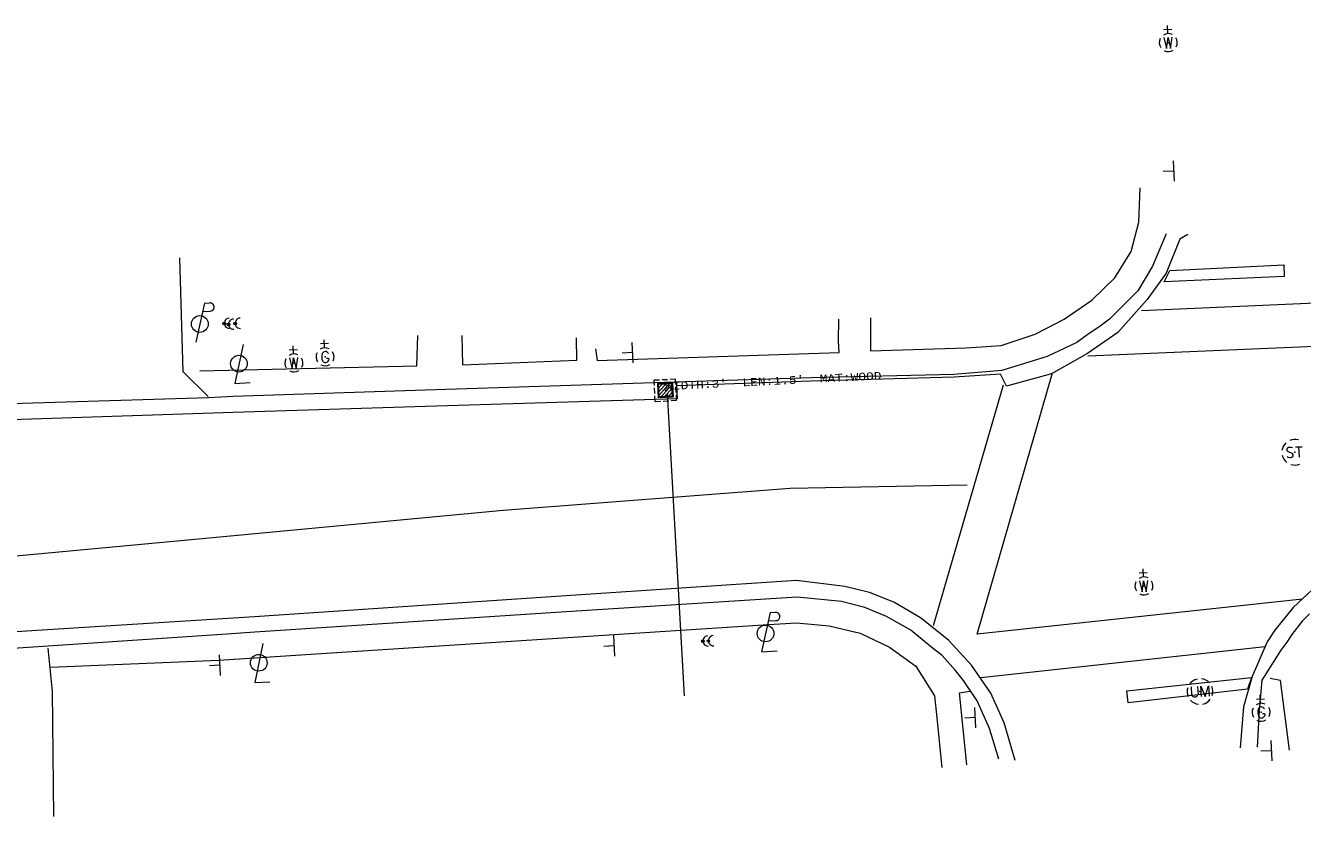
# Model space of a CAD drawing. Extents: x 127827 to 131413, y 268403 to 268774.
# Tile 2 of 16: x 127976 to 128175, y 268628 to 268755. Entities that reach past the tile are written whole.
import ezdxf
from ezdxf.enums import TextEntityAlignment as Align

# ---------------------------------------------------------------- set-up
doc = ezdxf.new("R2010")
doc.units = 21
doc.header["$LTSCALE"] = 50
doc.header["$MEASUREMENT"] = 0
for name, color, linetype, lineweight in [('Level 11', 7, 'Continuous', 0), ('Level 16', 7, 'Continuous', 0), ('Level 18', 7, 'Continuous', 0), ('Level 33', 7, 'Continuous', 0), ('Level 35', 7, 'Continuous', 0), ('Level 36', 7, 'Continuous', 0), ('Level 55', 7, 'Continuous', 0), ('Level 63', 7, 'Continuous', 0)]:
    doc.layers.add(name, color=color, linetype=linetype, lineweight=lineweight)
doc.styles.get("Standard").update_dxf_attribs({"font": 'cour.ttf', "height": 5})

msp = doc.modelspace()

# ---------------------------------------------------------------- linework, layer by layer
at = {"layer": 'Level 11', "color": 7, "linetype": 'Continuous', "lineweight": 0}
for points in [[(128156.72, 268722.27), (128155.47, 268721.55), (128153.35, 268716.25), (128150.38, 268712.16), (128145.85, 268707.04), (128141.12, 268703.75), (128135.54, 268700.62), (128128.51, 268698.68), (128127.57, 268700.56), (128120.4, 268700.07), (128098.11, 268699.47), (128077.24, 268698.74), (128077.32, 268696.73), (128038.2, 268695.52), (128008.27, 268694.61), (127975.39, 268693.5), (127949.91, 268692.72), (127916.81, 268691.71), (127855.28, 268691.05), (127849.96, 268691.13), (127843.8, 268693.41), (127835.74, 268696.58), (127835.54, 268699.7)], [(128535.86, 268678.95), (128471.02, 268678.31), (128417.09, 268677.75), (128353.44, 268677.24), (128318, 268676.59), (128305.94, 268676.47), (128244.14, 268675.7), (128228.22, 268675.44), (128195.51, 268675), (128189.35, 268674.32), (128184.73, 268672.84), (128178.35, 268669.13), (128173.08, 268664.26), (128170.27, 268660.77), (128169.07, 268658.93), (128166.73, 268653.52), (128165.38, 268648.83), (128164.87, 268642.46)], [(128129.85, 268640.48), (128128.14, 268646.36), (128126.08, 268650.96), (128123.07, 268655.3), (128119.53, 268659.19), (128115.14, 268662.68), (128111.03, 268665.1), (128107.25, 268666.62), (128103.37, 268667.56), (128095.9, 268668.46), (128061.56, 268666.2), (128011.61, 268662.81), (127977.76, 268660.71), (127944.82, 268658.52), (127910.84, 268656.24), (127876.78, 268653.66), (127873.21, 268653.27), (127867.57, 268651.8), (127853.06, 268643.48), (127847.94, 268638.45), (127843.92, 268633.36), (127840.28, 268627.73)]]:
    msp.add_lwpolyline(points, dxfattribs=at)
at = {"layer": 'Level 11', "color": 120, "linetype": 'Continuous', "lineweight": 0, "true_color": 0x00ffa1}
for points in [[(128153.37, 268722.37), (128151.22, 268717.37), (128148.95, 268713.5), (128144.52, 268709.1), (128143.11, 268708.02), (128141.02, 268706.64), (128139.46, 268705.46), (128134.85, 268703.29), (128127.79, 268701.14), (128120.34, 268700.51), (128098.22, 268699.98), (128078.58, 268699.34), (128038.13, 268698.05), (128008.3, 268697.07), (128004.45, 268696.88), (127975.46, 268696.01), (127953.31, 268695.37), (127949.65, 268695.33), (127916.05, 268694.19), (127855.27, 268693.25), (127850.56, 268693.6), (127845.04, 268695.73), (127840.59, 268698.49), (127837.25, 268701.43)], [(128127.31, 268640.66), (128125.86, 268645.44), (128123.99, 268649.78), (128121.85, 268652.9), (128120.59, 268654.49), (128118.53, 268656.8), (128116.96, 268658.02), (128113.66, 268660.74), (128109.88, 268662.85), (128106.48, 268664.28), (128102.85, 268665.21), (128095.98, 268665.88), (128061.65, 268663.68), (128011.64, 268660.43), (128007.3, 268660.1), (127977.98, 268658.14), (127944.63, 268655.93)], [(128175.63, 268663.31), (128174.48, 268662.12), (128172.91, 268660.06), (128172.11, 268658.89), (128171.17, 268657.62), (128168.23, 268652.98), (128167.82, 268648.28), (128167.48, 268642.53)]]:
    msp.add_lwpolyline(points, dxfattribs=at)
at = {"layer": 'Level 16', "color": 120, "linetype": 'Continuous', "lineweight": 0, "true_color": 0x00ffa1}
for points in [[(128107.4, 268709.3), (128107.39, 268705.68), (128107.39, 268704.19), (128122.24, 268704.63), (128127.68, 268705.02), (128132.98, 268706.77), (128137.51, 268709.09), (128141.77, 268712.07), (128145.35, 268715.52), (128147.92, 268719.65), (128149.12, 268724.21), (128149.33, 268729.55)], [(128064.63, 268704.51), (128064.88, 268702.67), (128102.49, 268703.93), (128102.43, 268705.7), (128102.46, 268709.11)], [(128003.12, 268701.08), (128036.84, 268701.86), (128036.99, 268706.55)], [(128043.84, 268706.58), (128043.96, 268702), (128061.72, 268702.73), (128061.68, 268706.22)], [(127979.9, 268655.01), (128006.07, 268656.08), (128041.93, 268658.4), (128090.68, 268661.56), (128095.85, 268661.89), (128100.97, 268661.44), (128105.76, 268660.29), (128110.33, 268658.12), (128114.44, 268655.13), (128117.32, 268650.51), (128117.69, 268647.09), (128118.45, 268639.38)], [(128172.52, 268642.08), (128171.15, 268652.93), (128169.5, 268653.22)], [(128122.35, 268639.79), (128121.23, 268651.01), (128122.84, 268651.26)]]:
    msp.add_lwpolyline(points, dxfattribs=at)
at = {"layer": 'Level 16', "color": 7, "linetype": 'Continuous', "lineweight": 0}
for points in [[(128004.38, 268697.06), (128000.52, 268700.91), (127999.99, 268718.65)], [(127979.48, 268657.97), (127980.15, 268651.2), (127980.35, 268631.75)]]:
    msp.add_lwpolyline(points, dxfattribs=at)
at = {"layer": 'Level 18', "color": 5, "linetype": 'Continuous', "lineweight": 0, "true_color": 0x0000ff}
for p, q in [((128154.21, 268754.17), (128152.94, 268754.11)), ((128153.61, 268753.5), (128153.54, 268754.77)), ((128018.27, 268704.36), (128017, 268704.3)), ((128017.66, 268703.7), (128017.6, 268704.97)), ((128149.82, 268669.02), (128149.76, 268670.29)), ((128150.42, 268669.68), (128149.15, 268669.62))]:
    msp.add_line(p, q, dxfattribs=at)
at = {"layer": 'Level 18', "color": 1, "linetype": 'Continuous', "lineweight": 0, "true_color": 0xff0000}
for p, q in [((128003.81, 268711.6), (128002.5, 268705.52)), ((128003.53, 268710.31), (128004.72, 268710.36)), ((128003.81, 268711.6), (128004.66, 268711.64)), ((128091.48, 268662.18), (128092.67, 268662.24)), ((128091.76, 268663.47), (128092.61, 268663.52))]:
    msp.add_line(p, q, dxfattribs=at)
at = {"layer": 'Level 18', "color": 2, "linetype": 'Continuous', "lineweight": 0, "true_color": 0xffff00}
for p, q in [((128022.51, 268704.65), (128022.45, 268705.92)), ((128023.12, 268705.32), (128021.85, 268705.26)), ((128168.04, 268649.38), (128167.98, 268650.64)), ((128168.65, 268650.04), (128167.38, 268649.98))]:
    msp.add_line(p, q, dxfattribs=at)
at = {"layer": 'Level 18', "color": 7, "linetype": 'Continuous', "lineweight": 0}
for p, q in [((128157.23, 268651.95), (128157.29, 268650.67)), ((128158.23, 268652), (128158.3, 268650.72))]:
    msp.add_line(p, q, dxfattribs=at)
at = {"layer": 'Level 18', "color": 5, "linetype": 'Continuous', "lineweight": 0, "true_color": 0x0000ff}
for points in [[(128153, 268752.89), (128153.4, 268751.19), (128153.64, 268752.92), (128154.04, 268751.22), (128154.27, 268752.95)], [(128017.06, 268703.09), (128017.46, 268701.38), (128017.69, 268703.12), (128018.1, 268701.41), (128018.33, 268703.15)], [(128149.21, 268668.41), (128149.61, 268666.7), (128149.85, 268668.44), (128150.25, 268666.73), (128150.48, 268668.47)]]:
    msp.add_lwpolyline(points, dxfattribs=at)
at = {"layer": 'Level 18', "color": 2, "linetype": 'Continuous', "lineweight": 0, "true_color": 0xffff00}
for points in [[(128022.78, 268703.04), (128023.13, 268703.06), (128023.14, 268702.72)], [(128168.31, 268647.77), (128168.66, 268647.78), (128168.67, 268647.44)]]:
    msp.add_lwpolyline(points, dxfattribs=at)
at = {"layer": 'Level 18', "color": 1, "linetype": 'Continuous', "lineweight": 0, "true_color": 0xff0000}
msp.add_lwpolyline([(128091.76, 268663.47), (128090.45, 268657.4), (128092.85, 268657.52)], dxfattribs=at)
at = {"layer": 'Level 18', "color": 7, "linetype": 'Continuous', "lineweight": 0}
msp.add_lwpolyline([(128158.83, 268650.42), (128158.75, 268652.02), (128159.43, 268650.45), (128159.94, 268652.08), (128160.02, 268650.48)], dxfattribs=at)
at = {"layer": 'Level 18', "color": 1, "linetype": 'Continuous', "lineweight": 0, "true_color": 0xff0000}
for centre in [(128003.11, 268708.36), (128091.06, 268660.24)]:
    msp.add_circle(centre, 1.3, dxfattribs=at)
at = {"layer": 'Level 18', "color": 7, "linetype": 'Continuous', "lineweight": 0}
for centre in [(128006.9, 268708.43), (128007.56, 268708.29), (128008.6, 268708.44), (128081.33, 268659.03), (128082.17, 268659.06)]:
    msp.add_circle(centre, 0.2, dxfattribs=at)
at = {"layer": 'Level 18', "color": 5, "linetype": 'Continuous', "lineweight": 0, "true_color": 0x0000ff}
for centre, start, end in [((128153.68, 268752.11), 62.8486, 122.846), ((128153.68, 268752.11), 152.8486, 212.8119), ((128153.68, 268752.11), 332.8486, 32.8119), ((128153.68, 268752.11), 242.8145, 302.8119), ((128017.73, 268702.3), 152.8486, 212.8119), ((128017.73, 268702.3), 62.8486, 122.846), ((128017.73, 268702.3), 332.8486, 32.8119), ((128017.73, 268702.3), 242.8145, 302.8119), ((128149.89, 268667.62), 152.8486, 212.8119), ((128149.89, 268667.62), 62.8486, 122.846), ((128149.89, 268667.62), 332.8486, 32.8119), ((128149.89, 268667.62), 242.8145, 302.8119)]:
    msp.add_arc(centre, 1.4, start, end, dxfattribs=at)
at = {"layer": 'Level 18', "color": 1, "linetype": 'Continuous', "lineweight": 0, "true_color": 0xff0000}
for centre in [(128004.7, 268711), (128092.66, 268662.88)]:
    msp.add_arc(centre, 0.638, 271.707, 93.9536, dxfattribs=at)
at = {"layer": 'Level 18', "color": 7, "linetype": 'Continuous', "lineweight": 0}
for centre, radius, start, end in [((128007.7, 268708.47), 0.8, 92.8303, 272.8303), ((128008.36, 268708.33), 0.8, 92.8303, 272.8303), ((128009.4, 268708.48), 0.8, 92.8303, 272.8303), ((128082.13, 268659.07), 0.8, 92.8303, 272.8303), ((128082.97, 268659.1), 0.8, 92.8303, 272.8303), ((128158.61, 268651.2), 2, 102.9109, 142.9024), ((128158.61, 268651.2), 2, 42.8879, 82.9364), ((128158.61, 268651.2), 2, 162.8472, 202.8695), ((128157.78, 268650.93), 0.557, 208.0227, 337.6378), ((128158.61, 268651.2), 2, 342.8472, 22.8695), ((128158.61, 268651.2), 2, 222.8879, 262.8776), ((128158.61, 268651.2), 2, 282.8417, 322.8567)]:
    msp.add_arc(centre, radius, start, end, dxfattribs=at)
at = {"layer": 'Level 18', "color": 2, "linetype": 'Continuous', "lineweight": 0, "true_color": 0xffff00}
for centre, radius, start, end in [((128022.58, 268703.25), 1.4, 152.8486, 212.8119), ((128022.58, 268703.25), 1.4, 62.8486, 122.846), ((128022.61, 268703.55), 0.528, 24.3704, 156.6885), ((128022.58, 268703.25), 1.4, 332.8486, 32.8119), ((128022.58, 268703.25), 1.4, 242.8145, 302.8119), ((128023.67, 268703.27), 1.62, 162.4251, 203.2354), ((128022.64, 268702.89), 0.528, 208.9721, 341.2901), ((128168.11, 268647.98), 1.4, 152.8486, 212.8119), ((128168.11, 268647.98), 1.4, 62.8486, 122.846), ((128169.21, 268647.99), 1.62, 162.4251, 203.2354), ((128168.14, 268648.28), 0.528, 24.3704, 156.6885), ((128168.11, 268647.98), 1.4, 332.8486, 32.8119), ((128168.11, 268647.98), 1.4, 242.8145, 302.8119), ((128168.17, 268647.61), 0.528, 208.9721, 341.2901)]:
    msp.add_arc(centre, radius, start, end, dxfattribs=at)
at = {"layer": 'Level 18', "color": 5, "true_color": 0x0000ff}
for p in [(128153.68, 268752.1), (128017.73, 268702.3), (128149.89, 268667.62)]:
    msp.add_point(p, dxfattribs=at)
at = {"layer": 'Level 18', "color": 2, "true_color": 0xffff00}
for p in [(128022.58, 268703.25), (128168.11, 268647.98)]:
    msp.add_point(p, dxfattribs=at)
at = {"layer": 'Level 18', "color": 7}
msp.add_point((128158.61, 268651.2), dxfattribs=at)
at = {"layer": 'Level 33', "color": 1, "linetype": 'Continuous', "lineweight": 0, "true_color": 0xff0000}
for p, q in [((128188.73, 268712.16), (128149.5, 268710.42)), ((128141.15, 268703.4), (128192.52, 268705.61)), ((128128, 268698.87), (128117.1, 268661.41)), ((128124.56, 268653.36), (128168.74, 268658.22))]:
    msp.add_line(p, q, dxfattribs=at)
at = {"layer": 'Level 33', "color": 7, "linetype": 'Continuous', "lineweight": 0}
for points in [[(128153.05, 268714.9), (128153.9, 268716.7), (128171.62, 268717.55), (128171.71, 268715.75), (128153.05, 268714.9)], [(128147.46, 268649.43), (128147.22, 268651.29), (128166.6, 268653.4), (128165.97, 268651.59), (128147.46, 268649.43)]]:
    msp.add_lwpolyline(points, dxfattribs=at)
at = {"layer": 'Level 33', "color": 1, "linetype": 'Continuous', "lineweight": 0, "true_color": 0xff0000}
for points in [[(128174.54, 268665.56), (128123.99, 268660.1), (128135.7, 268700.76)], [(128122.41, 268683.32), (128094.88, 268682.76), (128050.27, 268679.38), (128002.89, 268674.9), (127956.67, 268670.6), (127917.98, 268668.61), (127863.38, 268667.43)]]:
    msp.add_lwpolyline(points, dxfattribs=at)
at = {"layer": 'Level 35', "color": 3, "linetype": 'Continuous', "lineweight": 0, "true_color": 0x00ff00}
for p, q in [((128154.42, 268733.75), (128154.58, 268730.55)), ((128154.42, 268733.75), (128154.58, 268730.55)), ((128154.5, 268732.15), (128152.9, 268732.07)), ((128154.5, 268732.15), (128152.9, 268732.07)), ((128070.36, 268703.91), (128068.76, 268703.83)), ((128070.36, 268703.91), (128068.76, 268703.83)), ((128070.28, 268705.5), (128070.44, 268702.31)), ((128070.28, 268705.5), (128070.44, 268702.31)), ((128067.5, 268658.3), (128065.91, 268658.22)), ((128067.5, 268658.3), (128065.91, 268658.22)), ((128067.42, 268659.9), (128067.58, 268656.7)), ((128067.42, 268659.9), (128067.58, 268656.7)), ((128006.11, 268656.89), (128006.27, 268653.69)), ((128006.11, 268656.89), (128006.27, 268653.69)), ((128006.19, 268655.29), (128004.59, 268655.21)), ((128006.19, 268655.29), (128004.59, 268655.21)), ((128123.56, 268648.74), (128123.72, 268645.55)), ((128123.56, 268648.74), (128123.72, 268645.55)), ((128123.64, 268647.14), (128122.04, 268647.06)), ((128123.64, 268647.14), (128122.04, 268647.06)), ((128169.61, 268643.59), (128169.77, 268640.4)), ((128169.61, 268643.59), (128169.77, 268640.4)), ((128169.69, 268642), (128168.09, 268641.92)), ((128169.69, 268642), (128168.09, 268641.92))]:
    msp.add_line(p, q, dxfattribs=at)
at = {"layer": 'Level 36', "color": 2, "linetype": 'Continuous', "lineweight": 0, "true_color": 0xffff00}
for points in [[(128009.83, 268705.17), (128008.55, 268699.12), (128010.91, 268699.24)], [(128012.91, 268658.66), (128011.64, 268652.6), (128014, 268652.72)]]:
    msp.add_lwpolyline(points, dxfattribs=at)
for centre in [(128009.19, 268702.19), (128012.27, 268655.67)]:
    msp.add_circle(centre, 1.3, dxfattribs=at)
at = {"layer": 'Level 55', "color": 6, "linetype": 'Continuous', "lineweight": 0, "true_color": 0xff00ff}
for p, q in [((128074.3, 268698.85), (128074.6, 268699.17)), ((128074.33, 268698.28), (128075.17, 268699.2)), ((128074.36, 268697.72), (128075.73, 268699.23)), ((128074.39, 268697.15), (128076.3, 268699.26)), ((128074.69, 268696.88), (128076.59, 268698.99)), ((128075.25, 268696.91), (128076.62, 268698.42)), ((128075.82, 268696.94), (128076.65, 268697.86)), ((128075.77, 268697.57), (128078.43, 268650.52)), ((128076.38, 268696.97), (128076.68, 268697.29)), ((128172.22, 268688.59), (128172.98, 268688.24)), ((128173.48, 268689.23), (128174.52, 268689.28)), ((128174.08, 268687.66), (128174, 268689.26))]:
    msp.add_line(p, q, dxfattribs=at)
for points in [[(128073.74, 268699.65), (128074.59, 268699.69)], [(128073.79, 268698.8), (128073.74, 268699.65)], [(128073.85, 268697.56), (128073.8, 268698.41)], [(128074.29, 268699.16), (128076.58, 268699.27), (128076.69, 268696.98), (128074.4, 268696.87), (128074.29, 268699.16)], [(128074.44, 268699.02), (128076.44, 268699.12), (128076.54, 268697.12), (128074.54, 268697.02), (128074.44, 268699.02)], [(128074.98, 268699.71), (128075.83, 268699.75)], [(128076.22, 268699.77), (128077.07, 268699.82)], [(128077.11, 268698.97), (128077.07, 268699.82)], [(128077.18, 268697.73), (128077.13, 268698.58)], [(128073.91, 268696.32), (128073.87, 268697.17)], [(128073.91, 268696.32), (128074.76, 268696.36)], [(128075.15, 268696.38), (128076, 268696.43)], [(128076.39, 268696.44), (128077.24, 268696.49)], [(128077.24, 268696.49), (128077.2, 268697.33)]]:
    msp.add_lwpolyline(points, dxfattribs=at)
for centre, radius, start, end in [((128173.34, 268688.42), 2, 72.888, 112.9364), ((128173.34, 268688.42), 2, 132.9109, 172.9024), ((128173.34, 268688.42), 2, 192.8472, 232.8695), ((128172.37, 268688.83), 0.284, 129.089, 239.1978), ((128172.63, 268688.33), 0.838, 64.1766, 121.4839), ((128172.75, 268687.97), 0.356, 314.3186, 50.7661), ((128172.6, 268688.24), 0.663, 226.4998, 307.2266), ((128173.34, 268688.42), 2, 252.8879, 292.8776)]:
    msp.add_arc(centre, radius, start, end, dxfattribs=at)
at = {"layer": 'Level 55', "color": 6, "true_color": 0xff00ff}
for p in [(128075.49, 268698.07), (128173.34, 268688.42)]:
    msp.add_point(p, dxfattribs=at)

# ---------------------------------------------------------------- texts
at = {"layer": 'Level 63', "color": 7, "lineweight": 0}
msp.add_text("WIDTH:3'  LEN:1.5'  MAT:WOOD", height=1.2, rotation=2.8303, dxfattribs=at).set_placement((128075.43, 268699.27), align=Align.TOP_LEFT)

doc.saveas('drawing.dxf')
